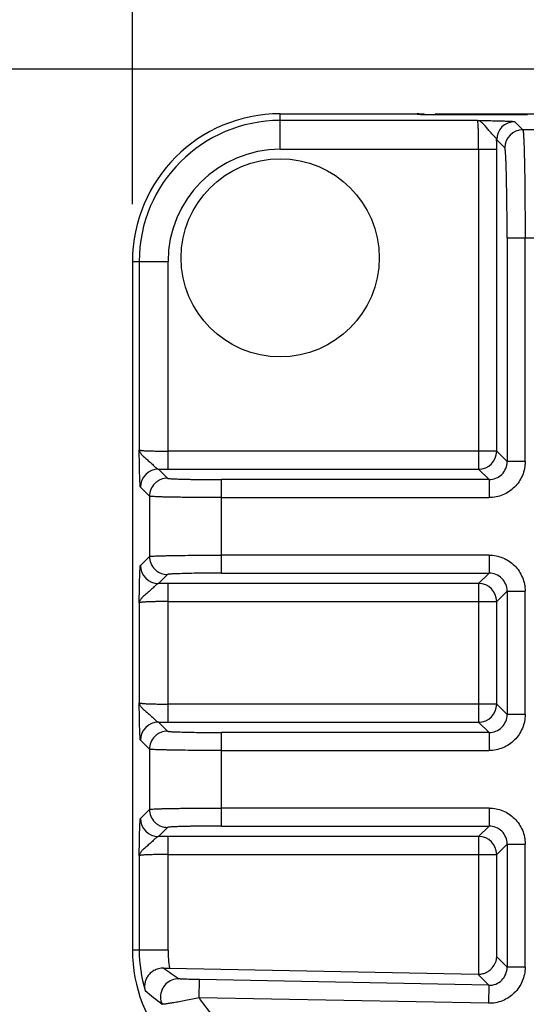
# Model space of a CAD drawing. Header units: inches. Extents: x 0 to 34, y 0 to 22.
# Tile 9 of 51: x 4.618 to 5.171, y 8.488 to 9.564. Entities that reach past the tile are written whole.
import ezdxf

# ---------------------------------------------------------------- set-up
doc = ezdxf.new("R2010")
doc.units = ezdxf.units.IN
doc.header["$LTSCALE"] = 1.87
doc.header["$MEASUREMENT"] = 0
doc.layers.get('0').update_dxf_attribs({"linetype": 'CONTINUOUS'})
doc.layers.add('DIMENSIONS', color=7, linetype='CONTINUOUS')
doc.styles.get("Standard").update_dxf_attribs({"font": 'txt', "width": 0.8})
doc.dimstyles.new('DIMSTYLE_1', dxfattribs={"dimtxt": 0.125, "dimasz": 0.18, "dimexe": 0.18, "dimexo": 0.0625, "dimgap": 0.09, "dimtad": 0, "dimtih": 1, "dimtoh": 1, "dimdec": 1, "dimdsep": 46, "dimtxsty": 'STANDARD', "dimblk": '_FILLED', "dimblk1": '_FILLED', "dimblk2": '_FILLED', "dimcen": 0.09, "dimadec": 0, "dimazin": 0, "dimtp": 0.1, "dimtm": 0.1, "dimtfac": 1, "dimtdec": 1, "dimtofl": 0, "dimtmove": 0, "dimatfit": 3, "dimldrblk": '_FILLED', "dimfxl": 1, "dimtolj": 1, "dimarcsym": 0})

# ---------------------------------------------------------------- blocks, each defined once
blk = doc.blocks.new('_FILLED')
at = {"color": 0, "linetype": 'BYBLOCK'}
blk.add_solid([(0, 0), (-1, 0.1736), (-1, -0.1736)], dxfattribs=at)
blk = doc.blocks.new('*D16')
at = {"layer": 'DIMENSIONS', "color": 2, "linetype": 'CONTINUOUS'}
for p, q in [((6.2074, 9.5099), (3.0331, 9.5099)), ((3.1581, 9.5099), (3.1581, 8.0527)), ((3.1581, 6.1579), (3.1581, 7.3964)), ((5.1064, 6.1579), (3.0331, 6.1579))]:
    blk.add_line(p, q, dxfattribs=at)
at = {"layer": 'DIMENSIONS', "color": 2, "linetype": 'CONTINUOUS', "xscale": 0.18, "yscale": 0.18, "zscale": 0.18}
for p, rotation in [((3.1581, 9.5099), 90), ((3.1581, 6.1579), 270)]:
    blk.add_blockref('_FILLED', p, dxfattribs=dict(at, rotation=rotation))
at = {"layer": 'DIMENSIONS', "color": 2, "linetype": 'CONTINUOUS', "insert": (3.1581, 7.9902), "char_height": 0.125, "width": 0.6, "attachment_point": 2, "line_spacing_factor": 0.9}
blk.add_mtext('85.5\\P[3.37]\\PMAX', dxfattribs=at)
blk = doc.blocks.new('*D18')
at = {"layer": 'DIMENSIONS', "color": 2, "linetype": 'CONTINUOUS'}
for p, q in [((4.7408, 9.3622), (4.7408, 11.5582)), ((6.8355, 9.3622), (6.8355, 11.5582)), ((4.7408, 11.4332), (5.4256, 11.4332)), ((6.8355, 11.4332), (6.1506, 11.4332))]:
    blk.add_line(p, q, dxfattribs=at)
at = {"layer": 'DIMENSIONS', "color": 2, "linetype": 'CONTINUOUS', "xscale": 0.18, "yscale": 0.18, "zscale": 0.18}
for p, rotation in [((4.7408, 11.4332), 180), ((6.8355, 11.4332), 360)]:
    blk.add_blockref('_FILLED', p, dxfattribs=dict(at, rotation=rotation))
at = {"layer": 'DIMENSIONS', "color": 2, "linetype": 'CONTINUOUS', "insert": (5.6881, 11.4957), "char_height": 0.125, "width": 0.6, "attachment_point": 2, "line_spacing_factor": 0.9}
blk.add_mtext('53.2\\P[2.09]', dxfattribs=at)

msp = doc.modelspace()

# ---------------------------------------------------------------- linework, layer by layer
at = {"color": 7, "linetype": 'CONTINUOUS'}
for p, q in [((4.9023, 9.4223), (4.9023, 9.4612)), ((4.9023, 9.4612), (5.0598, 9.4612)), ((5.0519, 9.4612), (5.0519, 9.4604)), ((5.0534, 9.4602), (5.0519, 9.4604)), ((5.0677, 9.46), (5.0534, 9.4602)), ((5.0553, 9.4602), (5.0546, 9.4602)), ((5.056, 9.4601), (5.0553, 9.4602)), ((5.0569, 9.4601), (5.056, 9.4601)), ((5.0586, 9.4601), (5.0569, 9.4601)), ((5.0605, 9.46), (5.0586, 9.4601)), ((5.0598, 9.46), (5.0598, 9.4612)), ((5.0628, 9.46), (5.0605, 9.46)), ((5.0654, 9.46), (5.0628, 9.46)), ((5.1727, 9.46), (5.0654, 9.46)), ((5.0716, 9.46), (5.0716, 9.4607)), ((6.2121, 9.4607), (5.0716, 9.4607)), ((5.118, 9.4538), (4.9023, 9.4538)), ((5.1587, 9.4525), (5.1676, 9.4436)), ((5.2197, 9.4436), (5.1676, 9.4436)), ((5.1479, 9.4239), (5.139, 9.4328)), ((4.9023, 9.4223), (5.139, 9.4223)), ((5.1193, 9.4223), (5.1193, 9.0727)), ((5.139, 9.0924), (5.139, 9.4223)), ((5.1504, 9.3256), (5.1504, 9.081)), ((5.1504, 9.3256), (5.2369, 9.3256)), ((5.1701, 9.081), (5.1701, 9.3256)), ((4.7408, 9.2997), (4.7408, 8.547)), ((4.7408, 9.2997), (4.7797, 9.2997)), ((4.7482, 9.2997), (4.7482, 9.0937)), ((4.7797, 9.0727), (4.7797, 9.2997)), ((5.139, 9.0924), (4.7797, 9.0924)), ((5.139, 9.0924), (5.1504, 9.081)), ((4.7692, 9.0727), (4.7791, 9.0628)), ((4.7797, 9.0727), (5.1193, 9.0727)), ((5.1307, 9.0613), (5.1193, 9.0727)), ((5.1701, 9.081), (5.1504, 9.081)), ((4.8381, 8.9591), (4.8381, 9.0613)), ((5.1307, 9.0613), (4.8381, 9.0613)), ((5.1307, 9.0613), (5.1307, 9.0417)), ((4.7594, 9.0432), (4.7495, 9.053)), ((4.7594, 9.0432), (4.7594, 8.9773)), ((4.8381, 9.0417), (5.1307, 9.0417)), ((4.7495, 8.9674), (4.7594, 8.9773)), ((5.1307, 8.9788), (4.8381, 8.9788)), ((5.1307, 8.9788), (5.1307, 8.9591)), ((4.7791, 8.9576), (4.7692, 8.9477)), ((4.8381, 8.9591), (5.1307, 8.9591)), ((5.1193, 8.9477), (5.1307, 8.9591)), ((4.7797, 8.7963), (4.7797, 8.9477)), ((5.1193, 8.9477), (4.7797, 8.9477)), ((5.1193, 8.9477), (5.1193, 8.7963)), ((5.1504, 8.9394), (5.139, 8.928)), ((5.1504, 8.9394), (5.1504, 8.8046)), ((5.1504, 8.9394), (5.1701, 8.9394)), ((5.1701, 8.8046), (5.1701, 8.9394)), ((4.7482, 8.9267), (4.7482, 8.8173)), ((4.7797, 8.928), (5.139, 8.928)), ((5.139, 8.816), (5.139, 8.928)), ((5.139, 8.816), (4.7797, 8.816)), ((5.139, 8.816), (5.1504, 8.8046)), ((5.1701, 8.8046), (5.1504, 8.8046)), ((4.7692, 8.7963), (4.7791, 8.7864)), ((4.7797, 8.7963), (5.1193, 8.7963)), ((5.1307, 8.7849), (5.1193, 8.7963)), ((4.8381, 8.6827), (4.8381, 8.7849)), ((5.1307, 8.7849), (4.8381, 8.7849)), ((5.1307, 8.7849), (5.1307, 8.7652)), ((4.7594, 8.7667), (4.7495, 8.7766)), ((4.7594, 8.7667), (4.7594, 8.7008)), ((4.8381, 8.7652), (5.1307, 8.7652)), ((4.7495, 8.691), (4.7594, 8.7008)), ((5.1307, 8.7023), (4.8381, 8.7023)), ((5.1307, 8.7023), (5.1307, 8.6827)), ((4.7791, 8.6812), (4.7692, 8.6713)), ((4.8381, 8.6827), (5.1307, 8.6827)), ((5.1193, 8.6713), (5.1307, 8.6827)), ((4.7797, 8.547), (4.7797, 8.6713)), ((5.1193, 8.6713), (4.7797, 8.6713)), ((5.1193, 8.6713), (5.1193, 8.5208)), ((5.1504, 8.663), (5.139, 8.6516)), ((5.1504, 8.663), (5.1504, 8.5283)), ((5.1504, 8.663), (5.1701, 8.663)), ((5.1701, 8.5283), (5.1701, 8.663)), ((4.7482, 8.6503), (4.7482, 8.547)), ((4.7797, 8.6516), (5.139, 8.6516)), ((5.139, 8.5399), (5.139, 8.6516)), ((4.7797, 8.547), (4.7408, 8.547)), ((5.139, 8.5399), (5.1504, 8.5283)), ((4.7813, 8.5273), (5.1187, 8.5208)), ((5.1701, 8.5283), (5.1504, 8.5283)), ((4.8138, 8.4951), (4.8142, 8.5148)), ((5.1303, 8.5087), (4.8142, 8.5148)), ((5.1303, 8.5087), (5.1185, 8.5208)), ((5.1193, 8.5208), (5.1187, 8.5208)), ((5.1303, 8.5087), (5.1299, 8.489)), ((5.1299, 8.489), (4.8138, 8.4951))]:
    msp.add_line(p, q, dxfattribs=at)
msp.add_lwpolyline([(5.0546, 9.4602), (5.0541, 9.4602), (5.0539, 9.4602), (5.0537, 9.4602), (5.0535, 9.4602), (5.0534, 9.4602), (5.0533, 9.4602), (5.0532, 9.4603), (5.0532, 9.4603), (5.0532, 9.4603)], dxfattribs=at)
msp.add_circle((4.9023, 9.3037), 0.1083, dxfattribs=at)
for centre, radius, start, end in [((4.9023, 9.2997), 0.1615, 90, 180), ((5.0519, 9.4525), 0.00789, 82.4993, 89.994), ((5.0519, 9.4525), 0.00786, 80.5507, 82.499), ((5.0519, 9.4526), 0.00784, 79.2777, 80.5502), ((4.9023, 9.2997), 0.1541, 90, 180), ((5.1587, 9.4328), 0.0197, 90.0471, 179.9529), ((5.1676, 9.4239), 0.0197, 90.0696, 179.9304), ((3.2149, 9.4223), 1.9241, 359.9992, 0.3128), ((4.9023, 9.2997), 0.1226, 90, 180), ((5.1193, 9.0924), 0.0197, 270.0465, 359.9535), ((4.7692, 9.053), 0.0197, 90.0485, 179.9517), ((4.7797, 11.0044), 1.9317, 269.6878, 270.0002), ((5.1307, 9.081), 0.0197, 269.9383, 0.0617), ((4.7692, 8.9674), 0.0197, 180.0465, 269.9535), ((5.1307, 8.9394), 0.0197, 359.9383, 90.0617), ((4.7797, 7.0236), 1.9241, 89.9992, 90.3128), ((5.1193, 8.928), 0.0197, 0.0472, 89.9528), ((5.1193, 8.816), 0.0197, 270.0472, 359.9528), ((5.1307, 8.8046), 0.0197, 269.9383, 0.0617), ((4.7692, 8.7766), 0.0197, 90.0485, 179.9517), ((4.7797, 10.728), 1.9317, 269.6878, 270.0002), ((4.7692, 8.691), 0.0197, 180.0465, 269.9535), ((5.1307, 8.663), 0.0197, 359.9383, 90.0617), ((4.7797, 6.7472), 1.9241, 89.9992, 90.3128), ((5.1193, 8.6516), 0.0197, 0.0472, 89.9528), ((4.9023, 8.547), 0.1615, 180, 262.7082), ((4.9023, 8.547), 0.1541, 180, 196.599), ((4.9023, 8.547), 0.1226, 180, 189.2305), ((4.9616, 8.7745), 0.3096, 232.9408, 236.702), ((4.8048, 9.7401), 1.213, 268.5906, 268.8904), ((5.1307, 8.5283), 0.0197, 268.8259, 0.0631), ((4.7912, 8.496), 0.0197, 88.9821, 179.9368), ((4.9807, 8.7631), 0.3446, 229.0198, 233.0088), ((4.7912, 8.496), 0.0197, 179.9306, 204.5518)]:
    msp.add_arc(centre, radius, start, end, dxfattribs=at)
msp.add_ellipse((5.0519, 9.4534), major_axis=(0, 0.00788), ratio=0.999657, start_param=-0.53343, end_param=0, dxfattribs=at)
for points, knots in [([(5.139, 9.4328), (5.139, 9.4332), (5.1386, 9.4339), (5.1378, 9.435), (5.1366, 9.4363), (5.1352, 9.4377), (5.1337, 9.4394), (5.1315, 9.4417), (5.129, 9.4447), (5.1265, 9.4477), (5.1246, 9.4498), (5.1229, 9.4514), (5.1208, 9.453), (5.1189, 9.4537), (5.118, 9.4538)], [0, 0, 0, 0, 0.032712, 0.078823, 0.137404, 0.205836, 0.281187, 0.360634, 0.521873, 0.673295, 0.741966, 0.804791, 0.912345, 1, 1, 1, 1]), ([(5.118, 9.4538), (5.1205, 9.4538), (5.1254, 9.4537), (5.1326, 9.4536), (5.1383, 9.4535), (5.1426, 9.4534), (5.1456, 9.4533), (5.1483, 9.4532), (5.1508, 9.4531), (5.153, 9.453), (5.1549, 9.4529), (5.1562, 9.4529), (5.1571, 9.4528), (5.1576, 9.4527), (5.158, 9.4527), (5.1583, 9.4526), (5.1585, 9.4526), (5.1586, 9.4525), (5.1587, 9.4525)], [0, 0, 0, 0, 0.182495, 0.360139, 0.527897, 0.606178, 0.679607, 0.747313, 0.808513, 0.862471, 0.908395, 0.945541, 0.96066, 0.973415, 0.983752, 0.99163, 0.997028, 1, 1, 1, 1]), ([(5.1193, 9.4223), (5.1193, 9.4243), (5.1193, 9.4283), (5.1193, 9.434), (5.1191, 9.4393), (5.119, 9.4434), (5.1189, 9.4463), (5.1188, 9.4481), (5.1187, 9.4497), (5.1186, 9.4511), (5.1184, 9.4521), (5.1183, 9.4529), (5.1182, 9.4533), (5.1182, 9.4535), (5.1181, 9.4537), (5.1181, 9.4538), (5.118, 9.4538)], [0, 0, 0, 0, 0.191498, 0.375875, 0.546282, 0.696403, 0.762088, 0.820696, 0.871691, 0.914611, 0.949078, 0.974811, 0.984353, 0.991679, 0.996833, 1, 1, 1, 1]), ([(5.1676, 9.4436), (5.1676, 9.4436), (5.1676, 9.4435), (5.1677, 9.4432), (5.1678, 9.4427), (5.1679, 9.4418), (5.1681, 9.4407), (5.1682, 9.4394), (5.1683, 9.4377), (5.1684, 9.4358), (5.1686, 9.4328), (5.1688, 9.4284), (5.169, 9.4224), (5.1692, 9.4155), (5.1693, 9.4077), (5.1695, 9.3992), (5.1697, 9.39), (5.1698, 9.3802), (5.1699, 9.3662), (5.17, 9.3479), (5.1701, 9.3331), (5.1701, 9.3256)], [0, 0, 0, 0, 0.001065, 0.002665, 0.007549, 0.014704, 0.024122, 0.035787, 0.049678, 0.065772, 0.084047, 0.126989, 0.178047, 0.236711, 0.302466, 0.37476, 0.452873, 0.536048, 0.623527, 0.808195, 1, 1, 1, 1]), ([(5.1504, 9.3256), (5.1504, 9.3318), (5.1504, 9.3442), (5.1502, 9.3622), (5.15, 9.3764), (5.1498, 9.3869), (5.1497, 9.394), (5.1495, 9.4005), (5.1493, 9.4062), (5.1491, 9.4112), (5.1489, 9.4149), (5.1487, 9.4175), (5.1486, 9.419), (5.1485, 9.4204), (5.1484, 9.4215), (5.1483, 9.4225), (5.1482, 9.4232), (5.148, 9.4236), (5.148, 9.4238), (5.1479, 9.4239), (5.1479, 9.4239)], [0, 0, 0, 0, 0.191754, 0.376403, 0.54702, 0.625106, 0.697378, 0.763116, 0.821757, 0.872801, 0.915741, 0.93402, 0.950119, 0.964017, 0.975694, 0.98513, 0.992311, 0.997242, 0.99888, 1, 1, 1, 1]), ([(4.7482, 9.0937), (4.7483, 9.0928), (4.749, 9.0909), (4.7506, 9.0888), (4.7523, 9.0871), (4.7544, 9.0852), (4.7573, 9.0827), (4.7603, 9.0802), (4.7626, 9.0781), (4.7643, 9.0765), (4.7657, 9.0751), (4.767, 9.074), (4.7681, 9.0731), (4.7689, 9.0728), (4.7692, 9.0727)], [0, 0, 0, 0, 0.087649, 0.195208, 0.258037, 0.326706, 0.478127, 0.639368, 0.718815, 0.794165, 0.862595, 0.921168, 0.967281, 1, 1, 1, 1]), ([(4.7495, 9.053), (4.7495, 9.0531), (4.7494, 9.0532), (4.7494, 9.0534), (4.7493, 9.0537), (4.7493, 9.0541), (4.7492, 9.0546), (4.7492, 9.0555), (4.7491, 9.0569), (4.749, 9.0587), (4.7489, 9.0609), (4.7488, 9.0634), (4.7487, 9.0661), (4.7486, 9.0691), (4.7486, 9.0734), (4.7484, 9.0792), (4.7483, 9.0863), (4.7483, 9.0912), (4.7482, 9.0937)], [0, 0, 0, 0, 0.002967, 0.008359, 0.016237, 0.026576, 0.039331, 0.05445, 0.091597, 0.137521, 0.19148, 0.252681, 0.320388, 0.393818, 0.472099, 0.639859, 0.817505, 1, 1, 1, 1]), ([(4.7482, 9.0937), (4.7483, 9.0937), (4.7483, 9.0936), (4.7485, 9.0935), (4.7487, 9.0935), (4.7491, 9.0934), (4.7499, 9.0933), (4.751, 9.0932), (4.7523, 9.0931), (4.7539, 9.0929), (4.7557, 9.0928), (4.7586, 9.0927), (4.7627, 9.0926), (4.768, 9.0925), (4.7738, 9.0924), (4.7777, 9.0924), (4.7797, 9.0924)], [0, 0, 0, 0, 0.003167, 0.008321, 0.015647, 0.025189, 0.050922, 0.085389, 0.128309, 0.179304, 0.237912, 0.303597, 0.453718, 0.624125, 0.808502, 1, 1, 1, 1]), ([(5.1701, 9.081), (5.1701, 9.0759), (5.168, 9.0655), (5.1593, 9.0524), (5.1462, 9.0437), (5.1358, 9.0416), (5.1307, 9.0417)], [0, 0, 0, 0, 0.249969, 0.5, 0.75003, 1, 1, 1, 1]), ([(4.7791, 9.0628), (4.7766, 9.0628), (4.7728, 9.0621), (4.7682, 9.0597), (4.764, 9.0563), (4.7604, 9.0508), (4.7594, 9.0456), (4.7594, 9.0432)], [0, 0, 0, 0, 0.23978, 0.368876, 0.500654, 0.760221, 1, 1, 1, 1]), ([(4.7791, 9.0628), (4.7791, 9.0628), (4.7793, 9.0627), (4.7796, 9.0627), (4.78, 9.0626), (4.7805, 9.0625), (4.7812, 9.0625), (4.7824, 9.0624), (4.7842, 9.0622), (4.7867, 9.0621), (4.7897, 9.062), (4.7932, 9.0619), (4.797, 9.0618), (4.8013, 9.0617), (4.8076, 9.0615), (4.8162, 9.0614), (4.8269, 9.0613), (4.8343, 9.0613), (4.8381, 9.0613)], [0, 0, 0, 0, 0.002744, 0.007676, 0.014861, 0.024301, 0.035982, 0.049885, 0.084267, 0.127214, 0.17827, 0.236926, 0.302668, 0.374945, 0.453038, 0.623643, 0.808255, 1, 1, 1, 1]), ([(4.8381, 9.0417), (4.8331, 9.0417), (4.8232, 9.0417), (4.8088, 9.0418), (4.7974, 9.0419), (4.789, 9.042), (4.7833, 9.0421), (4.7782, 9.0422), (4.7736, 9.0423), (4.7696, 9.0424), (4.7662, 9.0426), (4.7638, 9.0427), (4.7622, 9.0428), (4.7613, 9.0429), (4.7606, 9.0429), (4.76, 9.043), (4.7597, 9.0431), (4.7595, 9.0431), (4.7594, 9.0432)], [0, 0, 0, 0, 0.191845, 0.37656, 0.54728, 0.625383, 0.697665, 0.763452, 0.822133, 0.873165, 0.916075, 0.950468, 0.96437, 0.976032, 0.985432, 0.992553, 0.997395, 1, 1, 1, 1]), ([(4.7594, 8.9773), (4.7595, 8.9773), (4.7597, 8.9773), (4.76, 8.9774), (4.7606, 8.9775), (4.7613, 8.9776), (4.7622, 8.9776), (4.7638, 8.9777), (4.7662, 8.9779), (4.7696, 8.978), (4.7736, 8.9781), (4.7782, 8.9782), (4.7833, 8.9783), (4.789, 8.9784), (4.7975, 8.9785), (4.8088, 8.9787), (4.8232, 8.9787), (4.8331, 8.9788), (4.8381, 8.9788)], [0, 0, 0, 0, 0.002615, 0.007479, 0.01462, 0.024028, 0.035687, 0.049573, 0.083936, 0.126877, 0.177937, 0.236605, 0.302367, 0.374669, 0.452793, 0.62347, 0.808165, 1, 1, 1, 1]), ([(4.7594, 8.9773), (4.7594, 8.9748), (4.7604, 8.9696), (4.764, 8.9641), (4.7682, 8.9607), (4.7728, 8.9583), (4.7766, 8.9576), (4.7791, 8.9576)], [0, 0, 0, 0, 0.23978, 0.499346, 0.631123, 0.760221, 1, 1, 1, 1]), ([(5.1307, 8.9788), (5.1358, 8.9788), (5.1462, 8.9767), (5.1593, 8.968), (5.168, 8.9549), (5.1701, 8.9445), (5.1701, 8.9394)], [0, 0, 0, 0, 0.249969, 0.5, 0.75003, 1, 1, 1, 1]), ([(4.7482, 8.9267), (4.7483, 8.9292), (4.7483, 8.9341), (4.7484, 8.9412), (4.7486, 8.947), (4.7486, 8.9513), (4.7487, 8.9543), (4.7488, 8.957), (4.7489, 8.9595), (4.749, 8.9617), (4.7491, 8.9636), (4.7492, 8.9649), (4.7492, 8.9658), (4.7493, 8.9663), (4.7493, 8.9667), (4.7494, 8.967), (4.7494, 8.9672), (4.7495, 8.9673), (4.7495, 8.9674)], [0, 0, 0, 0, 0.182495, 0.360139, 0.527897, 0.606178, 0.679607, 0.747313, 0.808513, 0.862471, 0.908395, 0.945541, 0.96066, 0.973415, 0.983752, 0.99163, 0.997028, 1, 1, 1, 1]), ([(4.8381, 8.9591), (4.8343, 8.9591), (4.8269, 8.9591), (4.8161, 8.959), (4.8076, 8.9589), (4.8013, 8.9588), (4.797, 8.9587), (4.7932, 8.9585), (4.7897, 8.9584), (4.7867, 8.9583), (4.7842, 8.9582), (4.7824, 8.9581), (4.7812, 8.958), (4.7805, 8.9579), (4.78, 8.9578), (4.7796, 8.9577), (4.7793, 8.9577), (4.7791, 8.9576), (4.7791, 8.9576)], [0, 0, 0, 0, 0.191756, 0.376408, 0.547027, 0.625114, 0.697386, 0.763126, 0.821767, 0.872811, 0.915752, 0.950131, 0.964029, 0.975706, 0.985141, 0.992323, 0.997255, 1, 1, 1, 1]), ([(4.7692, 8.9477), (4.7689, 8.9477), (4.7681, 8.9473), (4.767, 8.9465), (4.7657, 8.9453), (4.7643, 8.9439), (4.7626, 8.9423), (4.7603, 8.9402), (4.7573, 8.9377), (4.7544, 8.9352), (4.7523, 8.9333), (4.7506, 8.9316), (4.749, 8.9295), (4.7483, 8.9276), (4.7482, 8.9267)], [0, 0, 0, 0, 0.032712, 0.078823, 0.137404, 0.205836, 0.281187, 0.360634, 0.521873, 0.673295, 0.741966, 0.804791, 0.912345, 1, 1, 1, 1]), ([(4.7797, 8.928), (4.7777, 8.928), (4.7738, 8.928), (4.768, 8.928), (4.7627, 8.9278), (4.7586, 8.9277), (4.7557, 8.9276), (4.7539, 8.9275), (4.7523, 8.9274), (4.751, 8.9272), (4.7499, 8.9271), (4.7491, 8.927), (4.7487, 8.9269), (4.7485, 8.9269), (4.7483, 8.9268), (4.7483, 8.9268), (4.7482, 8.9267)], [0, 0, 0, 0, 0.191498, 0.375875, 0.546282, 0.696403, 0.762088, 0.820696, 0.871691, 0.914611, 0.949078, 0.974811, 0.984353, 0.991679, 0.996833, 1, 1, 1, 1]), ([(4.7482, 8.8173), (4.7483, 8.8164), (4.749, 8.8145), (4.7506, 8.8124), (4.7523, 8.8107), (4.7544, 8.8088), (4.7573, 8.8063), (4.7603, 8.8038), (4.7626, 8.8017), (4.7643, 8.8001), (4.7657, 8.7987), (4.767, 8.7975), (4.7681, 8.7967), (4.7689, 8.7964), (4.7692, 8.7963)], [0, 0, 0, 0, 0.087649, 0.195208, 0.258037, 0.326706, 0.478127, 0.639368, 0.718815, 0.794165, 0.862595, 0.921168, 0.967281, 1, 1, 1, 1]), ([(4.7495, 8.7766), (4.7495, 8.7767), (4.7494, 8.7768), (4.7494, 8.777), (4.7493, 8.7773), (4.7493, 8.7777), (4.7492, 8.7782), (4.7492, 8.7791), (4.7491, 8.7804), (4.749, 8.7823), (4.7489, 8.7845), (4.7488, 8.787), (4.7487, 8.7897), (4.7486, 8.7927), (4.7486, 8.797), (4.7484, 8.8028), (4.7483, 8.8099), (4.7483, 8.8148), (4.7482, 8.8173)], [0, 0, 0, 0, 0.002967, 0.008359, 0.016237, 0.026576, 0.039331, 0.05445, 0.091597, 0.137521, 0.19148, 0.252681, 0.320388, 0.393818, 0.472099, 0.639859, 0.817505, 1, 1, 1, 1]), ([(4.7482, 8.8173), (4.7483, 8.8172), (4.7483, 8.8172), (4.7485, 8.8171), (4.7487, 8.8171), (4.7491, 8.817), (4.7499, 8.8169), (4.751, 8.8168), (4.7523, 8.8166), (4.7539, 8.8165), (4.7557, 8.8164), (4.7586, 8.8163), (4.7627, 8.8162), (4.768, 8.816), (4.7738, 8.816), (4.7777, 8.816), (4.7797, 8.816)], [0, 0, 0, 0, 0.003167, 0.008321, 0.015647, 0.025189, 0.050922, 0.085389, 0.128309, 0.179304, 0.237912, 0.303597, 0.453718, 0.624125, 0.808502, 1, 1, 1, 1]), ([(5.1701, 8.8046), (5.1701, 8.7995), (5.168, 8.7891), (5.1593, 8.776), (5.1462, 8.7673), (5.1358, 8.7652), (5.1307, 8.7652)], [0, 0, 0, 0, 0.249969, 0.5, 0.75003, 1, 1, 1, 1]), ([(4.7791, 8.7864), (4.7766, 8.7864), (4.7728, 8.7857), (4.7682, 8.7833), (4.764, 8.7799), (4.7604, 8.7744), (4.7594, 8.7692), (4.7594, 8.7667)], [0, 0, 0, 0, 0.23978, 0.368876, 0.500654, 0.760221, 1, 1, 1, 1]), ([(4.7791, 8.7864), (4.7791, 8.7864), (4.7793, 8.7863), (4.7796, 8.7863), (4.78, 8.7862), (4.7805, 8.7861), (4.7812, 8.786), (4.7824, 8.7859), (4.7842, 8.7858), (4.7867, 8.7857), (4.7897, 8.7856), (4.7932, 8.7855), (4.797, 8.7853), (4.8013, 8.7853), (4.8076, 8.7851), (4.8162, 8.785), (4.8269, 8.7849), (4.8343, 8.7849), (4.8381, 8.7849)], [0, 0, 0, 0, 0.002744, 0.007676, 0.014861, 0.024301, 0.035982, 0.049885, 0.084267, 0.127214, 0.17827, 0.236926, 0.302668, 0.374945, 0.453038, 0.623643, 0.808255, 1, 1, 1, 1]), ([(4.8381, 8.7652), (4.8331, 8.7652), (4.8232, 8.7653), (4.8088, 8.7653), (4.7974, 8.7655), (4.789, 8.7656), (4.7833, 8.7657), (4.7782, 8.7658), (4.7736, 8.7659), (4.7696, 8.766), (4.7662, 8.7661), (4.7638, 8.7663), (4.7622, 8.7664), (4.7613, 8.7664), (4.7606, 8.7665), (4.76, 8.7666), (4.7597, 8.7667), (4.7595, 8.7667), (4.7594, 8.7667)], [0, 0, 0, 0, 0.191845, 0.37656, 0.54728, 0.625383, 0.697665, 0.763452, 0.822133, 0.873165, 0.916075, 0.950468, 0.96437, 0.976032, 0.985432, 0.992553, 0.997395, 1, 1, 1, 1]), ([(4.7594, 8.7008), (4.7595, 8.7009), (4.7597, 8.7009), (4.76, 8.701), (4.7606, 8.7011), (4.7613, 8.7011), (4.7622, 8.7012), (4.7638, 8.7013), (4.7662, 8.7014), (4.7696, 8.7016), (4.7736, 8.7017), (4.7782, 8.7018), (4.7833, 8.7019), (4.789, 8.702), (4.7975, 8.7021), (4.8088, 8.7022), (4.8232, 8.7023), (4.8331, 8.7023), (4.8381, 8.7023)], [0, 0, 0, 0, 0.002615, 0.007479, 0.01462, 0.024028, 0.035687, 0.049573, 0.083936, 0.126877, 0.177937, 0.236605, 0.302367, 0.374669, 0.452793, 0.62347, 0.808165, 1, 1, 1, 1]), ([(4.7594, 8.7008), (4.7594, 8.6984), (4.7604, 8.6932), (4.764, 8.6877), (4.7682, 8.6843), (4.7728, 8.6819), (4.7766, 8.6812), (4.7791, 8.6812)], [0, 0, 0, 0, 0.23978, 0.499346, 0.631123, 0.760221, 1, 1, 1, 1]), ([(5.1307, 8.7023), (5.1358, 8.7024), (5.1462, 8.7003), (5.1593, 8.6916), (5.168, 8.6785), (5.1701, 8.6681), (5.1701, 8.663)], [0, 0, 0, 0, 0.249969, 0.5, 0.75003, 1, 1, 1, 1]), ([(4.7482, 8.6503), (4.7483, 8.6528), (4.7483, 8.6577), (4.7484, 8.6648), (4.7486, 8.6706), (4.7486, 8.6749), (4.7487, 8.6779), (4.7488, 8.6806), (4.7489, 8.6831), (4.749, 8.6853), (4.7491, 8.6871), (4.7492, 8.6885), (4.7492, 8.6894), (4.7493, 8.6899), (4.7493, 8.6903), (4.7494, 8.6906), (4.7494, 8.6908), (4.7495, 8.6909), (4.7495, 8.691)], [0, 0, 0, 0, 0.182495, 0.360139, 0.527897, 0.606178, 0.679607, 0.747313, 0.808513, 0.862471, 0.908395, 0.945541, 0.96066, 0.973415, 0.983752, 0.99163, 0.997028, 1, 1, 1, 1]), ([(4.8381, 8.6827), (4.8343, 8.6827), (4.8269, 8.6827), (4.8161, 8.6826), (4.8076, 8.6825), (4.8013, 8.6823), (4.797, 8.6822), (4.7932, 8.6821), (4.7897, 8.682), (4.7867, 8.6819), (4.7842, 8.6818), (4.7824, 8.6816), (4.7812, 8.6815), (4.7805, 8.6815), (4.78, 8.6814), (4.7796, 8.6813), (4.7793, 8.6813), (4.7791, 8.6812), (4.7791, 8.6812)], [0, 0, 0, 0, 0.191756, 0.376408, 0.547027, 0.625114, 0.697386, 0.763126, 0.821767, 0.872811, 0.915752, 0.950131, 0.964029, 0.975706, 0.985141, 0.992323, 0.997255, 1, 1, 1, 1]), ([(4.7692, 8.6713), (4.7689, 8.6712), (4.7681, 8.6709), (4.767, 8.67), (4.7657, 8.6689), (4.7643, 8.6675), (4.7626, 8.6659), (4.7603, 8.6638), (4.7573, 8.6613), (4.7544, 8.6588), (4.7523, 8.6569), (4.7506, 8.6552), (4.749, 8.6531), (4.7483, 8.6512), (4.7482, 8.6503)], [0, 0, 0, 0, 0.032712, 0.078823, 0.137404, 0.205836, 0.281187, 0.360634, 0.521873, 0.673295, 0.741966, 0.804791, 0.912345, 1, 1, 1, 1]), ([(4.7797, 8.6516), (4.7777, 8.6516), (4.7738, 8.6516), (4.768, 8.6515), (4.7627, 8.6514), (4.7586, 8.6513), (4.7557, 8.6512), (4.7539, 8.6511), (4.7523, 8.6509), (4.751, 8.6508), (4.7499, 8.6507), (4.7491, 8.6506), (4.7487, 8.6505), (4.7485, 8.6505), (4.7483, 8.6504), (4.7483, 8.6503), (4.7482, 8.6503)], [0, 0, 0, 0, 0.191498, 0.375875, 0.546282, 0.696403, 0.762088, 0.820696, 0.871691, 0.914611, 0.949078, 0.974811, 0.984353, 0.991679, 0.996833, 1, 1, 1, 1]), ([(5.1193, 8.5208), (5.1209, 8.5208), (5.1238, 8.5212), (5.1279, 8.5227), (5.1314, 8.5249), (5.135, 8.5283), (5.1381, 8.5333), (5.139, 8.5378), (5.139, 8.5399)], [0, 0, 0, 0, 0.150812, 0.294993, 0.429715, 0.555337, 0.785217, 1, 1, 1, 1]), ([(4.775, 8.5274), (4.773, 8.5275), (4.7693, 8.527), (4.7643, 8.525), (4.7603, 8.522), (4.7573, 8.5185), (4.7553, 8.5147), (4.7542, 8.5107), (4.7539, 8.5068), (4.7543, 8.5042), (4.7547, 8.503)], [0, 0, 0, 0, 0.157211, 0.303591, 0.438245, 0.562689, 0.679094, 0.789552, 0.895945, 1, 1, 1, 1]), ([(5.1701, 8.5283), (5.1701, 8.5232), (5.1679, 8.5127), (5.159, 8.4995), (5.1456, 8.4908), (5.1351, 8.4888), (5.1299, 8.489)], [0, 0, 0, 0, 0.249968, 0.5, 0.750032, 1, 1, 1, 1]), ([(4.8142, 8.5148), (4.8129, 8.5148), (4.8102, 8.5149), (4.8062, 8.515), (4.8025, 8.5151), (4.7996, 8.5152), (4.7975, 8.5153), (4.7961, 8.5154), (4.7949, 8.5154), (4.7938, 8.5155), (4.793, 8.5155), (4.7923, 8.5156), (4.7919, 8.5157), (4.7917, 8.5157), (4.7916, 8.5157), (4.7916, 8.5157)], [0, 0, 0, 0, 0.179987, 0.355502, 0.521556, 0.672421, 0.740062, 0.801435, 0.855861, 0.902605, 0.940934, 0.970272, 0.990102, 0.996308, 1, 1, 1, 1]), ([(4.8138, 8.4951), (4.8113, 8.4945), (4.8064, 8.4934), (4.7991, 8.4919), (4.7933, 8.4908), (4.789, 8.4901), (4.7861, 8.4896), (4.7834, 8.4891), (4.781, 8.4888), (4.7788, 8.4885), (4.777, 8.4882), (4.7756, 8.488), (4.7746, 8.4879), (4.774, 8.4879), (4.7737, 8.4878), (4.7735, 8.4878), (4.7733, 8.4879), (4.7733, 8.4879)], [0, 0, 0, 0, 0.187739, 0.369301, 0.538504, 0.616544, 0.68919, 0.755742, 0.815517, 0.867841, 0.912093, 0.947784, 0.974528, 0.984437, 0.991995, 0.997182, 1, 1, 1, 1]), ([(4.8138, 8.4951), (4.8179, 8.4882), (4.8276, 8.4753), (4.8432, 8.4625), (4.8555, 8.4556), (4.8628, 8.4523), (4.8684, 8.4501), (4.8732, 8.4486), (4.8771, 8.4476), (4.88, 8.4469), (4.8829, 8.4462), (4.8869, 8.4456), (4.8899, 8.4453), (4.8919, 8.4451)], [0, 0, 0, 0, 0.24974, 0.499481, 0.624567, 0.687136, 0.749708, 0.81227, 0.843561, 0.874859, 0.906149, 0.937428, 1, 1, 1, 1])]:
    msp.add_open_spline(points, degree=3, knots=knots, dxfattribs=at)

# ---------------------------------------------------------------- dimensions: what is measured, and where the dimension line sits
at = {"layer": 'DIMENSIONS', "color": 2, "linetype": 'CONTINUOUS'}
dim = msp.add_linear_dim(base=(6.8355, 11.4332), p1=(4.7408, 9.3622), p2=(6.8355, 9.3622), dimstyle='DIMSTYLE_1', dxfattribs=at)
dim.commit()
dim.dimension.update_dxf_attribs({"geometry": '*D18', "text_midpoint": (5.6631, 11.3394), "dimtype": 160})
dim = msp.add_linear_dim(base=(3.1581, 6.1579), p1=(6.2074, 9.5099), p2=(5.1064, 6.1579), angle=270, text='85.5\\P[3.37]\\PMAX', dimstyle='DIMSTYLE_1', dxfattribs=at)
dim.commit()
dim.dimension.update_dxf_attribs({"geometry": '*D16', "text_midpoint": (2.8581, 7.7245), "dimtype": 160})

doc.saveas('drawing.dxf')
